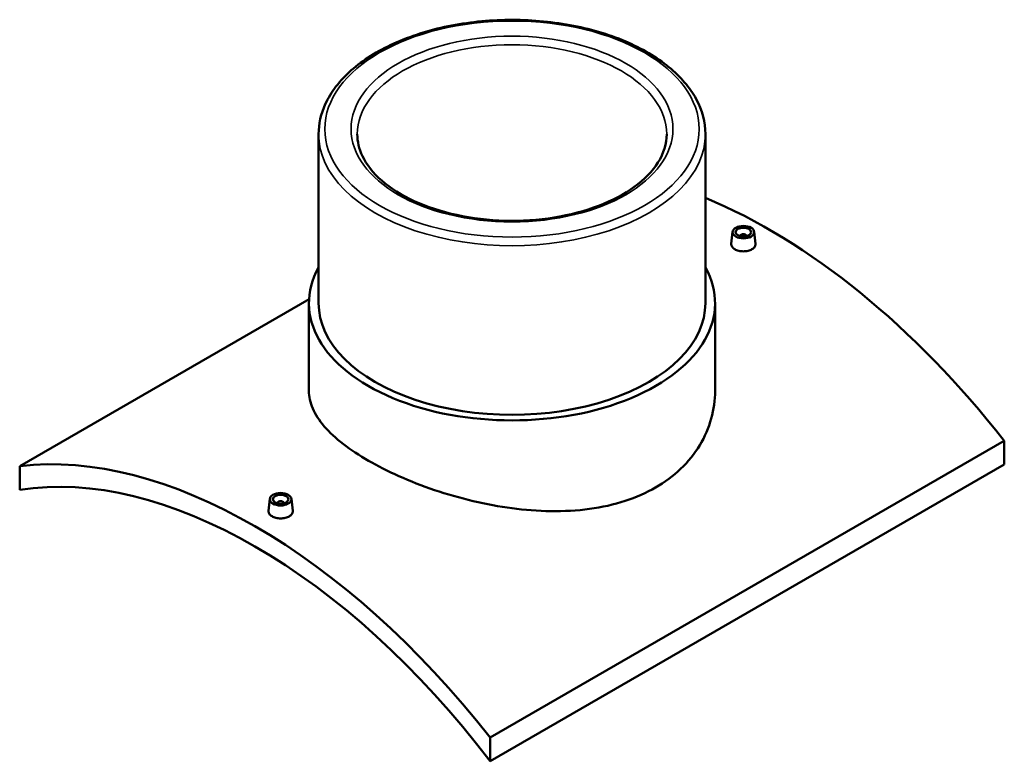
# Model space of a CAD drawing. Header units: millimetres. Extents: x -309 to 1511, y -541 to 1076.
# Tile 5 of 5: x 875 to 1511, y 597 to 1076. Entities that reach past the tile are written whole.
import ezdxf

# ---------------------------------------------------------------- set-up
doc = ezdxf.new("R2010")
doc.units = ezdxf.units.MM
doc.layers.add('Visible (ANSI)', color=7, linetype='Continuous', lineweight=50)
doc.layers.add('Visible Narrow (ANSI)', color=7, linetype='Continuous', lineweight=35)

msp = doc.modelspace()

# ---------------------------------------------------------------- linework, layer by layer
at = {"layer": 'Visible (ANSI)'}
for p, q in [((1067.75, 1002.42), (1067.75, 893.09)), ((1317.75, 1002.42), (1317.75, 893.09)), ((1335.32, 939.27), (1334.47, 931.43)), ((1340.3, 936.37), (1340.3, 936.57)), ((1344.3, 936.37), (1344.3, 936.57)), ((1349.29, 939.27), (1350.13, 931.43)), ((874.55, 787.79), (1061.58, 895.77)), ((1061.5, 893.09), (1061.5, 836.28)), ((1324, 893.09), (1324, 836.28)), ((1510.95, 804.12), (1178.61, 612.24)), ((1510.95, 804.12), (1510.95, 788.75)), ((874.55, 787.79), (874.55, 772.42)), ((1178.61, 596.87), (1510.95, 788.75)), ((1036.21, 766.58), (1035.37, 758.74)), ((1041.2, 763.88), (1041.2, 763.68)), ((1045.2, 763.88), (1045.2, 763.68)), ((1050.18, 766.58), (1051.02, 758.75)), ((1178.61, 596.87), (1178.61, 612.24))]:
    msp.add_line(p, q, dxfattribs=at)
for centre, major_axis, start_param, end_param in [((1358.92, 601.11), (208, -360.27), 1.813054, 2.496615), ((1342.3, 936.57), (-2, 0), 2.963882, 6.460896), ((1192.75, 893.09), (131.25, 0), 2.831748, 6.59303), ((1192.75, 893.09), (-125, 0), 0, 3.141593), ((1026.58, 409.24), (-208, 360.27), 4.954647, 6.040927), ((1026.58, 409.24), (-200, 346.41), 4.930318, 6.065257), ((1043.2, 763.88), (-2, 0), 2.963882, 6.460896)]:
    msp.add_ellipse(centre, major_axis=major_axis, ratio=0.57735, start_param=start_param, end_param=end_param, dxfattribs=at)
for centre, major_axis in [((1342.3, 939.02), (7, 0)), ((1342.3, 939.02), (5, 0)), ((1043.2, 766.33), (-7, 0)), ((1043.2, 766.33), (5, 0))]:
    msp.add_ellipse(centre, major_axis=major_axis, ratio=0.57735, dxfattribs=at)
for points, knots in [([(1317.75, 1002.42), (1317.75, 1010.13), (1315.71, 1017.81), (1307.79, 1032.53), (1301.79, 1039.54), (1286.29, 1052.23), (1276.68, 1057.86), (1254.95, 1067.06), (1242.82, 1070.61), (1217.32, 1075.28), (1203.96, 1076.4), (1177.31, 1076.14), (1164.03, 1074.75), (1138.85, 1069.59), (1126.96, 1065.81), (1105.73, 1056.19), (1096.41, 1050.34), (1081.37, 1037.07), (1075.63, 1029.66), (1069.22, 1015.52), (1067.75, 1008.97), (1067.75, 1002.42)], [0.785398, 0.785398, 0.785398, 0.785398, 1.086458, 1.086458, 1.399509, 1.399509, 1.723724, 1.723724, 2.049031, 2.049031, 2.373429, 2.373429, 2.697464, 2.697464, 3.021944, 3.021944, 3.347321, 3.347321, 3.670978, 3.670978, 3.926991, 3.926991, 3.926991, 3.926991]), ([(1292.75, 1002.42), (1292.75, 996.25), (1290.89, 990.05), (1283.6, 978.47), (1278.41, 973.08), (1265.31, 963.58), (1257.5, 959.44), (1239.93, 952.73), (1230.17, 950.16), (1209.68, 946.87), (1198.94, 946.16), (1177.61, 946.7), (1167.01, 947.96), (1147.09, 952.27), (1137.76, 955.34), (1121.34, 962.91), (1114.24, 967.41), (1102.93, 977.3), (1098.72, 982.69), (1093.85, 992.89), (1092.75, 997.66), (1092.75, 1002.42)], [5.497787, 5.497787, 5.497787, 5.497787, 5.846169, 5.846169, 6.170384, 6.170384, 6.48397, 6.48397, 6.7977, 6.7977, 7.112556, 7.112556, 7.427757, 7.427757, 7.742354, 7.742354, 8.055762, 8.055762, 8.370421, 8.370421, 8.63938, 8.63938, 8.63938, 8.63938]), ([(1347.85, 927.92), (1347.15, 927.52), (1346.27, 927.17), (1344.34, 926.72), (1343.29, 926.61), (1341.32, 926.63), (1340.27, 926.75), (1338.34, 927.23), (1337.45, 927.58), (1336.06, 928.38), (1335.46, 928.89), (1334.66, 929.99), (1334.46, 930.59), (1334.46, 931.24), (1334.46, 931.33), (1334.47, 931.43)], [2.363582, 2.363582, 2.363582, 2.363582, 2.659057, 2.659057, 2.954533, 2.954533, 3.249953, 3.249953, 3.545373, 3.545373, 3.840793, 3.840793, 4.136213, 4.136213, 4.184151, 4.184151, 4.184151, 4.184151]), ([(1350.13, 931.43), (1350.14, 931.34), (1350.15, 931.24), (1350.15, 930.57), (1349.95, 929.96), (1349.15, 928.83), (1348.55, 928.32), (1347.85, 927.92)], [6.4516093, 6.4516093, 6.4516093, 6.4516093, 6.4997946, 6.4997946, 6.7952701, 6.7952701, 7.0907457, 7.0907457, 7.0907457, 7.0907457]), ([(1285.56, 773.91), (1279.69, 770.52), (1273.06, 767.56), (1258.67, 762.88), (1250.9, 761.15), (1234.74, 758.96), (1226.32, 758.51), (1209.43, 758.74), (1200.95, 759.42), (1184.56, 761.58), (1176.07, 763.15), (1159.18, 767.14), (1150.76, 769.56), (1134.59, 775.02), (1126.82, 778.06), (1112.43, 784.49), (1105.81, 787.87), (1094.07, 794.64), (1088.58, 798.26), (1078.93, 805.72), (1074.76, 809.56), (1068.09, 817.29), (1065.57, 821.18), (1062.28, 828.85), (1061.5, 832.63), (1061.5, 836.28)], [0, 0, 0, 0, 2.49095, 2.49095, 4.9819, 4.9819, 7.472849, 7.472849, 9.963799, 9.963799, 12.453833, 12.453833, 14.943866, 14.943866, 17.433899, 17.433899, 19.923933, 19.923933, 22.413966, 22.413966, 24.903999, 24.903999, 27.394033, 27.394033, 29.884066, 29.884066, 29.884066, 29.884066]), ([(1324, 836.28), (1324, 830.46), (1323.22, 824.44), (1319.92, 812.55), (1317.41, 806.7), (1310.74, 795.69), (1306.57, 790.54), (1296.92, 781.34), (1291.43, 777.3), (1285.56, 773.91)], [69.731931, 69.731931, 69.731931, 69.731931, 72.222881, 72.222881, 74.713831, 74.713831, 77.204781, 77.204781, 79.69573, 79.69573, 79.69573, 79.69573]), ([(1048.74, 755.23), (1048.05, 754.83), (1047.17, 754.48), (1045.23, 754.03), (1044.18, 753.93), (1042.21, 753.94), (1041.16, 754.06), (1039.23, 754.54), (1038.35, 754.89), (1036.96, 755.69), (1036.35, 756.2), (1035.55, 757.3), (1035.35, 757.9), (1035.35, 758.55), (1035.36, 758.65), (1035.37, 758.74)], [0, 0, 0, 0, 0.295476, 0.295476, 0.590951, 0.590951, 0.886371, 0.886371, 1.181791, 1.181791, 1.477211, 1.477211, 1.772631, 1.772631, 1.82057, 1.82057, 1.82057, 1.82057]), ([(1051.02, 758.75), (1051.03, 758.65), (1051.04, 758.56), (1051.04, 757.88), (1050.84, 757.27), (1050.04, 756.14), (1049.44, 755.63), (1048.74, 755.23)], [4.0880274, 4.0880274, 4.0880274, 4.0880274, 4.1362127, 4.1362127, 4.4316883, 4.4316883, 4.7271638, 4.7271638, 4.7271638, 4.7271638])]:
    msp.add_open_spline(points, degree=3, knots=knots, dxfattribs=at)
at = {"layer": 'Visible Narrow (ANSI)'}
for major_axis in [(121, 0), (104, 0)]:
    msp.add_ellipse((1192.75, 1005.69), major_axis=major_axis, ratio=0.57735, dxfattribs=at)
for major_axis, start_param, end_param in [((-100, 0), 3.141593, 6.283185), ((-125, 0), 0, 3.141593)]:
    msp.add_ellipse((1192.75, 1002.42), major_axis=major_axis, ratio=0.57735, start_param=start_param, end_param=end_param, dxfattribs=at)

doc.saveas('drawing.dxf')
